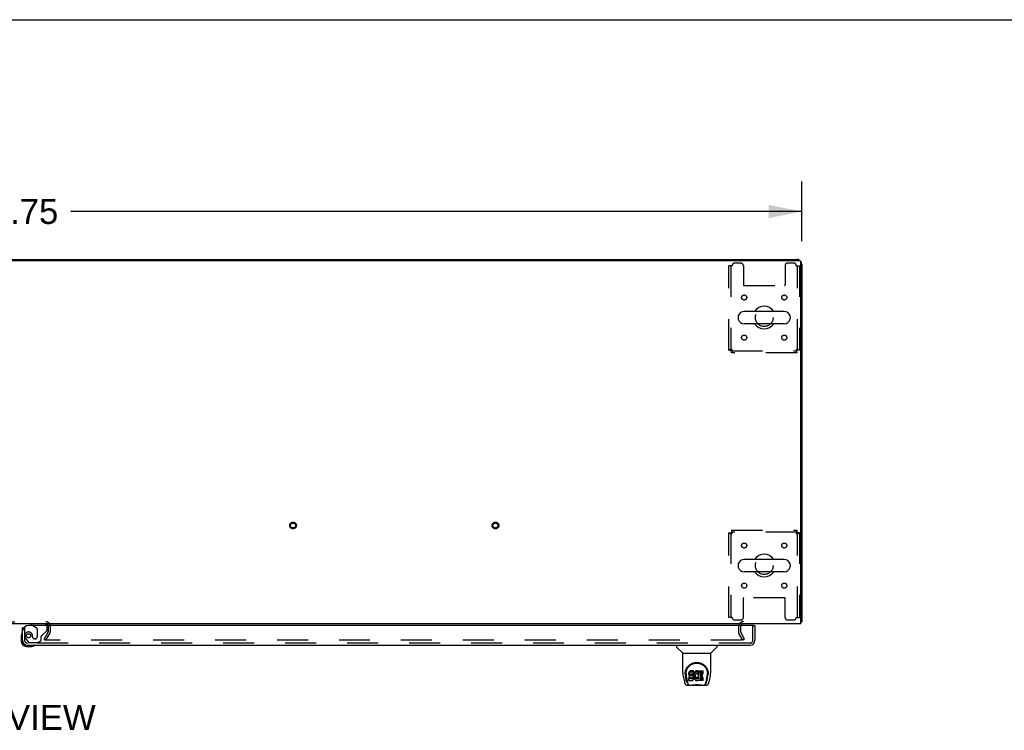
# Model space of a CAD drawing. Header units: inches. Extents: x 0 to 278, y 0 to 180.
# Tile 72 of 80: x 97 to 145, y 145 to 180. Entities that reach past the tile are written whole.
import ezdxf

# ---------------------------------------------------------------- set-up
doc = ezdxf.new("R2010")
doc.units = ezdxf.units.IN
doc.header["$LTSCALE"] = 15.310625
doc.header["$MEASUREMENT"] = 0
doc.linetypes.add('HIDDEN', pattern=[0.2, 0.1, -0.1])
doc.layers.get('0').update_dxf_attribs({"linetype": 'CONTINUOUS'})
for name, color, linetype in [('DEFAULT_2', 8, 'HIDDEN'), ('DIMENSIONS', 7, 'CONTINUOUS'), ('RIGHTHAND_DOOR_ASSEMBLY', 7, 'CONTINUOUS')]:
    doc.layers.add(name, color=color, linetype=linetype)
doc.styles.get("Standard").update_dxf_attribs({"font": 'arial.ttf'})
doc.dimstyles.new('DIMSTYLE_1', dxfattribs={"dimtxt": 1.228125, "dimasz": 1.6375, "dimexe": 0.09, "dimexo": 0.07, "dimgap": 0.0375, "dimtad": 0, "dimtih": 1, "dimtoh": 1, "dimzin": 4, "dimdsep": 46, "dimtxsty": 'Standard', "dimblk": '_FILLED', "dimblk1": '_FILLED', "dimblk2": '_FILLED', "dimcen": 0.09, "dimadec": 3, "dimazin": 1, "dimtfac": 1, "dimtdec": 3, "dimtofl": 0, "dimtmove": 0, "dimatfit": 3, "dimldrblk": '_FILLED', "dimfxl": 0, "dimtolj": 1, "dimtzin": 4, "dimarcsym": 0})

# ---------------------------------------------------------------- blocks, each defined once
blk = doc.blocks.new('_FILLED')
at = {"color": 0, "linetype": 'ByBlock'}
blk.add_solid([(0, 0), (-1, 0.2), (-1, -0.2)], dxfattribs=at)
blk = doc.blocks.new('*D1')
at = {"layer": 'DIMENSIONS', "color": 2, "linetype": 'Continuous'}
for p, q in [((57.697, 169.189), (57.697, 172.126)), ((135.447, 169.189), (135.447, 172.126)), ((57.697, 170.652), (93.812, 170.652)), ((135.447, 170.652), (99.332, 170.652))]:
    blk.add_line(p, q, dxfattribs=at)
at = {"layer": 'DIMENSIONS', "color": 2, "linetype": 'Continuous', "xscale": 1.6375, "yscale": 1.6375, "zscale": 1.6375, "rotation": 180}
blk.add_blockref('_FILLED', (57.697, 170.652), dxfattribs=at)
at = {"layer": 'DIMENSIONS', "color": 2, "linetype": 'Continuous', "xscale": 1.6375, "yscale": 1.6375, "zscale": 1.6375}
blk.add_blockref('_FILLED', (135.447, 170.652), dxfattribs=at)
at = {"layer": 'DIMENSIONS', "color": 2, "linetype": 'Continuous', "insert": (96.572, 171.266), "char_height": 1.2281, "width": 4.29159, "attachment_point": 2, "line_spacing_factor": 0.9}
blk.add_mtext('77.75', dxfattribs=at)

msp = doc.modelspace()

# ---------------------------------------------------------------- linework, layer by layer
at = {"color": 7, "linetype": 'Continuous'}
for p, q in [((0, 180.125), (278.375, 180.125)), ((65.197, 168.289), (127.947, 168.289)), ((127.947, 168.289), (127.947, 168.237)), ((132.305, 165.458), (132.305, 165.37)), ((134.58, 165.72), (132.605, 165.72)), ((134.88, 165.458), (134.88, 165.37)), ((134.58, 165.108), (132.605, 165.108)), ((134.58, 153.47), (132.605, 153.47)), ((132.305, 153.208), (132.305, 153.12)), ((134.58, 152.858), (132.605, 152.858)), ((134.88, 153.208), (134.88, 153.12)), ((135.395, 150.393), (135.447, 150.393))]:
    msp.add_line(p, q, dxfattribs=at)
at = {"color": 3, "linetype": 'Continuous'}
for p, q in [((57.809, 168.237), (135.335, 168.237)), ((127.947, 168.289), (135.2, 168.289)), ((135.395, 150.289), (135.395, 168.177)), ((135.447, 168.042), (135.447, 150.393)), ((135.395, 150.289), (57.749, 150.289))]:
    msp.add_line(p, q, dxfattribs=at)
for points in [[(135.395, 150.373), (135.395, 150.373), (135.399, 150.374), (135.403, 150.375), (135.407, 150.376), (135.411, 150.377)], [(135.411, 150.377), (135.419, 150.379), (135.423, 150.379), (135.426, 150.38), (135.429, 150.381), (135.432, 150.382), (135.435, 150.383), (135.438, 150.383), (135.44, 150.384), (135.442, 150.385), (135.443, 150.387), (135.445, 150.388), (135.446, 150.389), (135.446, 150.39), (135.447, 150.391), (135.447, 150.393)]]:
    msp.add_lwpolyline(points, dxfattribs=at)
for centre, radius, start, end in [((135.2, 168.042), 0.246, 50.5601, 90), ((135.335, 168.177), 0.06, 0, 90), ((135.2, 168.042), 0.246, 0, 39.4399), ((98.103, 150.174), 0.115, 18.0169, 64.8219), ((132.568, 150.146), 0.142, 90, 153.5334)]:
    msp.add_arc(centre, radius, start, end, dxfattribs=at)
at = {"color": 7, "linetype": 'Continuous'}
for centre, radius, start, end in [((133.593, 165.414), 0.562, 32.9567, 147.0433), ((132.449, 165.458), 0.144, 164.3697, 180), ((132.605, 165.414), 0.306, 90, 164.3697), ((134.58, 165.414), 0.306, 15.6303, 90), ((134.737, 165.458), 0.144, 0, 15.6303), ((132.449, 165.37), 0.144, 180, 195.6303), ((132.605, 165.414), 0.306, 195.6303, 270), ((133.593, 165.414), 0.562, 212.956, 327.044), ((134.58, 165.414), 0.306, 270, 344.3697), ((134.737, 165.37), 0.144, 344.3697, 360), ((133.593, 153.164), 0.562, 32.9567, 147.0433), ((132.449, 153.208), 0.144, 164.3697, 180), ((132.605, 153.164), 0.306, 90, 164.3697), ((134.58, 153.164), 0.306, 15.6303, 90), ((134.737, 153.208), 0.144, 0, 15.6303), ((132.449, 153.12), 0.144, 180, 195.6303), ((132.605, 153.164), 0.306, 195.6303, 270), ((133.593, 153.164), 0.562, 212.956, 327.044), ((134.58, 153.164), 0.306, 270, 344.3697), ((134.737, 153.12), 0.144, 344.3697, 360)]:
    msp.add_arc(centre, radius, start, end, dxfattribs=at)
at = {"layer": 'DEFAULT_2', "color": 8, "linetype": 'HIDDEN'}
for p, q in [((132.01, 167.976), (131.843, 167.976)), ((131.843, 163.798), (131.843, 167.976)), ((131.947, 167.976), (131.947, 163.798)), ((132.437, 168.101), (132.135, 168.101)), ((132.562, 167.976), (132.562, 167.031)), ((134.624, 167.976), (134.624, 167.031)), ((135.051, 168.101), (134.749, 168.101)), ((135.176, 167.976), (135.343, 167.976)), ((135.239, 163.798), (135.239, 167.976)), ((135.343, 167.976), (135.343, 163.798)), ((132.592, 167.001), (134.594, 167.001)), ((131.843, 163.798), (131.947, 163.798)), ((131.977, 163.768), (135.209, 163.768)), ((131.977, 163.664), (131.977, 163.768)), ((135.209, 163.664), (131.977, 163.664)), ((135.209, 163.664), (135.209, 163.768)), ((135.343, 163.798), (135.239, 163.798)), ((131.843, 154.78), (131.947, 154.78)), ((131.843, 150.601), (131.843, 154.78)), ((131.947, 154.78), (131.947, 150.601)), ((131.977, 154.914), (135.209, 154.914)), ((131.977, 154.914), (131.977, 154.81)), ((135.209, 154.81), (131.977, 154.81)), ((135.209, 154.914), (135.209, 154.81)), ((135.343, 154.78), (135.239, 154.78)), ((135.239, 150.601), (135.239, 154.78)), ((135.343, 154.78), (135.343, 150.601)), ((132.562, 150.601), (132.562, 151.546)), ((134.594, 151.576), (132.592, 151.576)), ((134.624, 150.601), (134.624, 151.546)), ((95.041, 150.393), (98.103, 150.393)), ((132.01, 150.601), (131.843, 150.601)), ((132.135, 150.476), (132.437, 150.476)), ((134.749, 150.476), (135.051, 150.476)), ((135.176, 150.601), (135.343, 150.601)), ((98.017, 149.528), (98.213, 149.868)), ((98.218, 150.174), (98.218, 149.885)), ((98.322, 150.174), (98.322, 149.885)), ((132.322, 150.146), (132.322, 149.885)), ((132.426, 150.146), (132.426, 149.885)), ((132.626, 149.528), (132.43, 149.868)), ((98.107, 149.476), (98.017, 149.528)), ((132.49, 149.476), (98.04, 149.476)), ((98.107, 149.476), (98.303, 149.816)), ((132.536, 149.476), (132.34, 149.816)), ((132.626, 149.528), (132.536, 149.476))]:
    msp.add_line(p, q, dxfattribs=at)
for points in [[(132.01, 163.831), (131.991, 163.829), (131.973, 163.826), (131.955, 163.824), (131.937, 163.822), (131.921, 163.819), (131.906, 163.817), (131.892, 163.814), (131.879, 163.812), (131.868, 163.81), (131.859, 163.807), (131.852, 163.805), (131.847, 163.803), (131.844, 163.8), (131.843, 163.798)], [(132.01, 163.831), (132.003, 163.829), (131.996, 163.826), (131.989, 163.824), (131.982, 163.822), (131.976, 163.819), (131.971, 163.817), (131.965, 163.814), (131.961, 163.812), (131.956, 163.81), (131.953, 163.807), (131.95, 163.805), (131.948, 163.803), (131.947, 163.8), (131.947, 163.798)], [(131.977, 163.768), (131.979, 163.768), (131.982, 163.77), (131.984, 163.771), (131.986, 163.774), (131.989, 163.778), (131.991, 163.782), (131.993, 163.786), (131.996, 163.792), (131.998, 163.797), (132, 163.804), (132.003, 163.81), (132.005, 163.817), (132.007, 163.824), (132.01, 163.831)], [(131.977, 163.664), (131.979, 163.665), (131.982, 163.668), (131.984, 163.673), (131.986, 163.68), (131.989, 163.69), (131.991, 163.7), (131.993, 163.713), (131.996, 163.727), (131.998, 163.742), (132, 163.758), (132.003, 163.776), (132.005, 163.794), (132.007, 163.812), (132.01, 163.831)], [(135.343, 163.798), (135.342, 163.8), (135.339, 163.803), (135.333, 163.805), (135.326, 163.807), (135.317, 163.81), (135.306, 163.812), (135.294, 163.814), (135.28, 163.817), (135.265, 163.819), (135.248, 163.822), (135.231, 163.824), (135.213, 163.826), (135.195, 163.829), (135.176, 163.831)], [(135.176, 163.831), (135.178, 163.824), (135.181, 163.817), (135.183, 163.81), (135.185, 163.804), (135.188, 163.797), (135.19, 163.792), (135.192, 163.786), (135.195, 163.782), (135.197, 163.778), (135.199, 163.774), (135.202, 163.771), (135.204, 163.77), (135.206, 163.768), (135.209, 163.768)], [(135.239, 163.798), (135.238, 163.8), (135.237, 163.803), (135.235, 163.805), (135.233, 163.807), (135.229, 163.81), (135.225, 163.812), (135.22, 163.814), (135.215, 163.817), (135.209, 163.819), (135.203, 163.822), (135.197, 163.824), (135.19, 163.826), (135.183, 163.829), (135.176, 163.831)], [(135.176, 163.831), (135.178, 163.812), (135.181, 163.794), (135.183, 163.776), (135.185, 163.758), (135.188, 163.742), (135.19, 163.727), (135.192, 163.713), (135.195, 163.7), (135.197, 163.69), (135.199, 163.68), (135.202, 163.673), (135.204, 163.668), (135.206, 163.665), (135.209, 163.664)], [(131.843, 154.78), (131.844, 154.778), (131.847, 154.775), (131.852, 154.773), (131.859, 154.771), (131.868, 154.768), (131.879, 154.766), (131.892, 154.763), (131.906, 154.761), (131.921, 154.759), (131.937, 154.756), (131.955, 154.754), (131.973, 154.752), (131.991, 154.749), (132.01, 154.747)], [(131.947, 154.78), (131.947, 154.778), (131.948, 154.775), (131.95, 154.773), (131.953, 154.771), (131.956, 154.768), (131.961, 154.766), (131.965, 154.763), (131.971, 154.761), (131.976, 154.759), (131.982, 154.756), (131.989, 154.754), (131.996, 154.752), (132.003, 154.749), (132.01, 154.747)], [(132.01, 154.747), (132.007, 154.766), (132.005, 154.784), (132.003, 154.802), (132, 154.819), (131.998, 154.836), (131.996, 154.851), (131.993, 154.865), (131.991, 154.878), (131.989, 154.888), (131.986, 154.897), (131.984, 154.905), (131.982, 154.91), (131.979, 154.913), (131.977, 154.914)], [(132.01, 154.747), (132.007, 154.754), (132.005, 154.761), (132.003, 154.768), (132, 154.774), (131.998, 154.78), (131.996, 154.786), (131.993, 154.792), (131.991, 154.796), (131.989, 154.8), (131.986, 154.804), (131.984, 154.806), (131.982, 154.808), (131.979, 154.81), (131.977, 154.81)], [(135.209, 154.914), (135.206, 154.913), (135.204, 154.91), (135.202, 154.905), (135.199, 154.897), (135.197, 154.888), (135.195, 154.878), (135.192, 154.865), (135.19, 154.851), (135.188, 154.836), (135.185, 154.819), (135.183, 154.802), (135.181, 154.784), (135.178, 154.766), (135.176, 154.747)], [(135.209, 154.81), (135.206, 154.81), (135.204, 154.808), (135.202, 154.806), (135.199, 154.804), (135.197, 154.8), (135.195, 154.796), (135.192, 154.792), (135.19, 154.786), (135.188, 154.78), (135.185, 154.774), (135.183, 154.768), (135.181, 154.761), (135.178, 154.754), (135.176, 154.747)], [(135.176, 154.747), (135.195, 154.749), (135.213, 154.752), (135.231, 154.754), (135.248, 154.756), (135.265, 154.759), (135.28, 154.761), (135.294, 154.763), (135.306, 154.766), (135.317, 154.768), (135.326, 154.771), (135.333, 154.773), (135.339, 154.775), (135.342, 154.778), (135.343, 154.78)], [(135.176, 154.747), (135.183, 154.749), (135.19, 154.752), (135.197, 154.754), (135.203, 154.756), (135.209, 154.759), (135.215, 154.761), (135.22, 154.763), (135.225, 154.766), (135.229, 154.768), (135.233, 154.771), (135.235, 154.773), (135.237, 154.775), (135.238, 154.778), (135.239, 154.78)], [(132.51, 149.494), (132.51, 149.492), (132.51, 149.49), (132.509, 149.488), (132.508, 149.486), (132.507, 149.485), (132.506, 149.483), (132.504, 149.482), (132.503, 149.48), (132.501, 149.479), (132.499, 149.478), (132.497, 149.477), (132.495, 149.477), (132.493, 149.477), (132.49, 149.476)], [(132.508, 149.502), (132.509, 149.5), (132.51, 149.498), (132.51, 149.496), (132.51, 149.494), (132.51, 149.494)]]:
    msp.add_lwpolyline(points, dxfattribs=at)
for centre, radius in [((132.603, 166.404), 0.125), ((134.582, 166.404), 0.125), ((133.593, 165.414), 0.438), ((132.603, 164.424), 0.125), ((134.582, 164.424), 0.125), ((110.315, 155.143), 0.164), ((110.315, 155.143), 0.124), ((120.315, 155.143), 0.164), ((120.315, 155.143), 0.124), ((132.603, 154.154), 0.125), ((134.582, 154.154), 0.125), ((133.593, 153.164), 0.438), ((132.603, 152.174), 0.125), ((134.582, 152.174), 0.125)]:
    msp.add_circle(centre, radius, dxfattribs=at)
for centre, radius, start, end in [((132.135, 167.976), 0.125, 90, 180), ((132.437, 167.976), 0.125, 0, 90), ((134.749, 167.976), 0.125, 90, 180), ((135.051, 167.976), 0.125, 0, 90), ((132.592, 167.031), 0.03, 180, 270), ((134.594, 167.031), 0.03, 270, 360), ((132.592, 151.546), 0.03, 90, 180), ((134.594, 151.546), 0.03, 0, 90), ((98.103, 150.174), 0.219, 0, 90), ((132.135, 150.601), 0.125, 180, 270), ((132.568, 150.146), 0.246, 90, 180), ((132.437, 150.601), 0.125, 270, 360), ((134.749, 150.601), 0.125, 180, 270), ((135.051, 150.601), 0.125, 270, 360), ((98.103, 150.174), 0.115, 64.8219, 90), ((98.103, 150.174), 0.115, 0, 18.0169), ((98.185, 149.885), 0.033, 330, 360), ((98.185, 149.885), 0.137, 330, 360), ((132.459, 149.885), 0.137, 180, 210), ((132.568, 150.146), 0.142, 153.5334, 180), ((132.459, 149.885), 0.033, 180, 210)]:
    msp.add_arc(centre, radius, start, end, dxfattribs=at)
at = {"layer": 'RIGHTHAND_DOOR_ASSEMBLY', "color": 7, "linetype": 'Continuous'}
for p, q in [((97.022, 150.085), (96.947, 150.085)), ((97.389, 150.289), (97.389, 150.25)), ((97.389, 150.25), (97.458, 150.21)), ((133.072, 150.21), (133.134, 150.21)), ((96.887, 149.69), (96.887, 149.434)), ((96.947, 149.477), (96.947, 149.434)), ((97.15, 149.231), (97.193, 149.231)), ((97.15, 149.171), (97.406, 149.171)), ((129.255, 149.231), (129.255, 149.169)), ((129.565, 148.843), (129.267, 149.141)), ((130.954, 148.843), (131.252, 149.141)), ((131.263, 149.231), (131.263, 149.169)), ((129.57, 148.837), (130.948, 148.837)), ((129.57, 147.865), (129.57, 148.837)), ((130.948, 147.866), (130.948, 148.837)), ((129.696, 147.897), (129.694, 147.833)), ((129.88, 147.892), (129.875, 147.869)), ((129.889, 147.915), (129.88, 147.892)), ((129.88, 147.825), (129.88, 147.892)), ((129.903, 147.934), (129.889, 147.915)), ((129.889, 147.848), (129.889, 147.915)), ((129.912, 147.942), (129.903, 147.934)), ((129.903, 147.868), (129.903, 147.934)), ((129.921, 147.949), (129.912, 147.942)), ((129.912, 147.876), (129.912, 147.942)), ((129.921, 147.882), (129.912, 147.876)), ((129.943, 147.959), (129.921, 147.949)), ((129.921, 147.882), (129.921, 147.949)), ((129.943, 147.892), (129.921, 147.882)), ((129.966, 147.966), (129.943, 147.959)), ((129.943, 147.892), (129.943, 147.959)), ((129.966, 147.899), (129.943, 147.892)), ((130.106, 147.966), (129.966, 147.966)), ((129.966, 147.899), (129.966, 147.966)), ((130.106, 147.899), (129.966, 147.899)), ((130.107, 147.923), (130.106, 147.966)), ((130.106, 147.899), (130.106, 147.966)), ((130.107, 147.856), (130.106, 147.899)), ((130.107, 147.856), (130.107, 147.923)), ((130.14, 147.885), (130.129, 147.866)), ((130.152, 147.904), (130.14, 147.885)), ((130.14, 147.819), (130.14, 147.885)), ((130.167, 147.92), (130.152, 147.904)), ((130.152, 147.837), (130.152, 147.904)), ((130.183, 147.936), (130.167, 147.92)), ((130.167, 147.854), (130.167, 147.92)), ((130.202, 147.949), (130.183, 147.936)), ((130.183, 147.869), (130.183, 147.936)), ((130.202, 147.882), (130.183, 147.869)), ((130.222, 147.957), (130.202, 147.949)), ((130.202, 147.882), (130.202, 147.949)), ((130.222, 147.891), (130.202, 147.882)), ((130.244, 147.962), (130.222, 147.957)), ((130.222, 147.891), (130.222, 147.957)), ((130.244, 147.896), (130.222, 147.891)), ((130.266, 147.965), (130.244, 147.962)), ((130.244, 147.896), (130.244, 147.962)), ((130.266, 147.898), (130.244, 147.896)), ((130.266, 147.965), (130.289, 147.964)), ((130.266, 147.898), (130.266, 147.965)), ((130.289, 147.897), (130.266, 147.898)), ((130.3, 147.962), (130.289, 147.964)), ((130.289, 147.897), (130.289, 147.964)), ((130.3, 147.896), (130.289, 147.897)), ((130.31, 147.959), (130.3, 147.962)), ((130.3, 147.896), (130.3, 147.962)), ((130.31, 147.892), (130.3, 147.896)), ((130.329, 147.947), (130.31, 147.959)), ((130.31, 147.892), (130.31, 147.959)), ((130.329, 147.88), (130.31, 147.892)), ((130.329, 147.947), (130.329, 147.88)), ((130.331, 147.943), (130.331, 147.88)), ((130.339, 147.964), (130.576, 147.964)), ((130.339, 147.572), (130.339, 147.964)), ((130.339, 147.897), (130.576, 147.897)), ((130.58, 147.818), (130.58, 147.959)), ((130.823, 147.897), (130.824, 147.833)), ((129.585, 147.722), (129.651, 147.417)), ((129.688, 147.811), (129.688, 147.81)), ((129.758, 147.445), (129.705, 147.715)), ((129.732, 147.824), (129.732, 147.8)), ((129.742, 147.702), (129.799, 147.41)), ((129.875, 147.869), (129.873, 147.845)), ((129.873, 147.778), (129.873, 147.845)), ((129.875, 147.802), (129.873, 147.778)), ((129.873, 147.778), (129.874, 147.754)), ((129.874, 147.754), (129.878, 147.731)), ((129.875, 147.802), (129.875, 147.869)), ((129.88, 147.825), (129.875, 147.802)), ((129.876, 147.493), (129.876, 147.634)), ((129.878, 147.731), (129.886, 147.709)), ((129.889, 147.848), (129.88, 147.825)), ((129.939, 147.639), (129.88, 147.639)), ((129.88, 147.572), (129.88, 147.639)), ((129.939, 147.572), (129.88, 147.572)), ((129.881, 147.488), (130.025, 147.488)), ((129.886, 147.709), (129.899, 147.689)), ((129.903, 147.868), (129.889, 147.848)), ((129.899, 147.689), (129.915, 147.671)), ((129.912, 147.876), (129.903, 147.868)), ((129.915, 147.671), (129.935, 147.658)), ((129.935, 147.658), (129.946, 147.654)), ((130, 147.64), (129.939, 147.639)), ((129.939, 147.572), (129.939, 147.639)), ((130, 147.573), (129.939, 147.572)), ((129.944, 147.767), (129.945, 147.782)), ((129.945, 147.759), (129.944, 147.767)), ((129.945, 147.782), (129.947, 147.797)), ((129.945, 147.759), (129.945, 147.782)), ((129.947, 147.752), (129.945, 147.759)), ((129.946, 147.654), (129.958, 147.652)), ((129.947, 147.797), (129.95, 147.803)), ((129.947, 147.752), (129.947, 147.797)), ((129.952, 147.746), (129.947, 147.752)), ((129.95, 147.803), (129.956, 147.808)), ((129.952, 147.746), (129.952, 147.805)), ((129.958, 147.742), (129.952, 147.746)), ((129.956, 147.808), (129.97, 147.813)), ((129.958, 147.808), (129.957, 147.809)), ((129.972, 147.804), (129.958, 147.808)), ((129.958, 147.742), (129.958, 147.808)), ((129.972, 147.738), (129.958, 147.742)), ((129.958, 147.652), (130.006, 147.651)), ((129.97, 147.813), (129.985, 147.814)), ((129.996, 147.805), (129.972, 147.804)), ((129.972, 147.738), (129.972, 147.804)), ((129.996, 147.738), (129.972, 147.738)), ((129.985, 147.814), (130.098, 147.814)), ((130.02, 147.804), (129.996, 147.805)), ((129.996, 147.738), (129.996, 147.805)), ((130.02, 147.737), (129.996, 147.738)), ((130.015, 147.641), (130, 147.64)), ((130, 147.573), (130, 147.64)), ((130.015, 147.574), (130, 147.573)), ((130.006, 147.651), (130.013, 147.651)), ((130.013, 147.651), (130.02, 147.648)), ((130.022, 147.644), (130.015, 147.641)), ((130.015, 147.574), (130.015, 147.641)), ((130.022, 147.577), (130.015, 147.574)), ((130.044, 147.799), (130.02, 147.804)), ((130.02, 147.737), (130.02, 147.804)), ((130.044, 147.732), (130.02, 147.737)), ((130.02, 147.648), (130.026, 147.644)), ((130.024, 147.646), (130.022, 147.644)), ((130.022, 147.577), (130.022, 147.644)), ((130.027, 147.583), (130.022, 147.577)), ((130.025, 147.488), (130.037, 147.489)), ((130.026, 147.644), (130.031, 147.638)), ((130.027, 147.583), (130.027, 147.642)), ((130.037, 147.595), (130.027, 147.583)), ((130.031, 147.638), (130.038, 147.624)), ((130.037, 147.595), (130.037, 147.626)), ((130.039, 147.602), (130.037, 147.595)), ((130.037, 147.489), (130.048, 147.493)), ((130.038, 147.624), (130.04, 147.609)), ((130.039, 147.602), (130.039, 147.614)), ((130.04, 147.609), (130.039, 147.602)), ((130.055, 147.794), (130.044, 147.799)), ((130.044, 147.732), (130.044, 147.799)), ((130.055, 147.727), (130.044, 147.732)), ((130.048, 147.493), (130.067, 147.507)), ((130.065, 147.787), (130.055, 147.794)), ((130.055, 147.727), (130.055, 147.794)), ((130.065, 147.72), (130.055, 147.727)), ((130.082, 147.77), (130.065, 147.787)), ((130.065, 147.72), (130.065, 147.787)), ((130.082, 147.703), (130.065, 147.72)), ((130.067, 147.507), (130.084, 147.524)), ((130.095, 147.75), (130.082, 147.77)), ((130.082, 147.703), (130.082, 147.77)), ((130.095, 147.683), (130.082, 147.703)), ((130.084, 147.524), (130.091, 147.534)), ((130.091, 147.534), (130.097, 147.545)), ((130.104, 147.728), (130.095, 147.75)), ((130.095, 147.683), (130.095, 147.75)), ((130.104, 147.661), (130.095, 147.683)), ((130.097, 147.545), (130.105, 147.567)), ((130.098, 147.814), (130.104, 147.814)), ((130.104, 147.814), (130.105, 147.82)), ((130.105, 147.724), (130.104, 147.728)), ((130.104, 147.661), (130.104, 147.728)), ((130.111, 147.638), (130.104, 147.661)), ((130.105, 147.82), (130.107, 147.833)), ((130.11, 147.802), (130.105, 147.758)), ((130.105, 147.691), (130.105, 147.758)), ((130.11, 147.735), (130.105, 147.691)), ((130.105, 147.691), (130.106, 147.669)), ((130.105, 147.567), (130.111, 147.59)), ((130.106, 147.669), (130.109, 147.646)), ((130.107, 147.833), (130.107, 147.856)), ((130.109, 147.646), (130.114, 147.625)), ((130.114, 147.824), (130.11, 147.802)), ((130.11, 147.735), (130.11, 147.802)), ((130.114, 147.757), (130.11, 147.735)), ((130.113, 147.614), (130.111, 147.638)), ((130.111, 147.59), (130.113, 147.614)), ((130.113, 147.614), (130.113, 147.629)), ((130.12, 147.845), (130.114, 147.824)), ((130.114, 147.757), (130.114, 147.824)), ((130.12, 147.779), (130.114, 147.757)), ((130.114, 147.625), (130.121, 147.604)), ((130.129, 147.866), (130.12, 147.845)), ((130.12, 147.779), (130.12, 147.845)), ((130.129, 147.799), (130.12, 147.779)), ((130.121, 147.604), (130.142, 147.564)), ((130.129, 147.799), (130.129, 147.866)), ((130.14, 147.819), (130.129, 147.799)), ((130.152, 147.837), (130.14, 147.819)), ((130.142, 147.564), (130.155, 147.546)), ((130.167, 147.854), (130.152, 147.837)), ((130.155, 147.546), (130.17, 147.529)), ((130.183, 147.869), (130.167, 147.854)), ((130.17, 147.529), (130.186, 147.514)), ((130.179, 147.733), (130.175, 147.706)), ((130.175, 147.706), (130.175, 147.68)), ((130.175, 147.68), (130.176, 147.666)), ((130.176, 147.666), (130.176, 147.706)), ((130.176, 147.666), (130.179, 147.654)), ((130.178, 147.726), (130.179, 147.72)), ((130.183, 147.746), (130.179, 147.733)), ((130.179, 147.72), (130.189, 147.696)), ((130.179, 147.654), (130.179, 147.72)), ((130.179, 147.654), (130.189, 147.629)), ((130.188, 147.758), (130.183, 147.746)), ((130.186, 147.514), (130.204, 147.5)), ((130.202, 147.781), (130.188, 147.758)), ((130.189, 147.696), (130.203, 147.672)), ((130.189, 147.629), (130.189, 147.696)), ((130.189, 147.629), (130.203, 147.606)), ((130.211, 147.791), (130.202, 147.781)), ((130.203, 147.672), (130.211, 147.662)), ((130.203, 147.606), (130.203, 147.672)), ((130.203, 147.606), (130.211, 147.596)), ((130.204, 147.5), (130.214, 147.495)), ((130.221, 147.799), (130.211, 147.791)), ((130.211, 147.662), (130.222, 147.653)), ((130.211, 147.596), (130.211, 147.662)), ((130.211, 147.596), (130.222, 147.587)), ((130.214, 147.495), (130.224, 147.492)), ((130.246, 147.809), (130.221, 147.799)), ((130.222, 147.653), (130.233, 147.646)), ((130.222, 147.587), (130.222, 147.653)), ((130.222, 147.587), (130.233, 147.579)), ((130.224, 147.492), (130.246, 147.486)), ((130.233, 147.646), (130.245, 147.641)), ((130.233, 147.579), (130.233, 147.646)), ((130.233, 147.579), (130.245, 147.574)), ((130.245, 147.641), (130.258, 147.639)), ((130.245, 147.574), (130.245, 147.641)), ((130.245, 147.574), (130.258, 147.572)), ((130.259, 147.813), (130.246, 147.809)), ((130.246, 147.486), (130.268, 147.484)), ((130.258, 147.639), (130.272, 147.638)), ((130.258, 147.572), (130.258, 147.639)), ((130.258, 147.572), (130.272, 147.572)), ((130.273, 147.812), (130.259, 147.813)), ((130.268, 147.484), (130.29, 147.487)), ((130.272, 147.638), (130.285, 147.64)), ((130.272, 147.572), (130.272, 147.638)), ((130.272, 147.572), (130.285, 147.574)), ((130.286, 147.809), (130.273, 147.812)), ((130.285, 147.64), (130.298, 147.644)), ((130.285, 147.574), (130.285, 147.64)), ((130.285, 147.574), (130.298, 147.578)), ((130.298, 147.804), (130.286, 147.809)), ((130.29, 147.487), (130.311, 147.493)), ((130.298, 147.644), (130.31, 147.65)), ((130.298, 147.578), (130.298, 147.644)), ((130.298, 147.578), (130.31, 147.583)), ((130.33, 147.875), (130.304, 147.807)), ((130.31, 147.65), (130.321, 147.657)), ((130.31, 147.583), (130.31, 147.65)), ((130.31, 147.583), (130.321, 147.591)), ((130.311, 147.493), (130.33, 147.505)), ((130.321, 147.657), (130.321, 147.591)), ((130.327, 147.656), (130.339, 147.639)), ((130.327, 147.589), (130.339, 147.572)), ((130.341, 147.505), (130.33, 147.505)), ((130.33, 147.505), (130.33, 147.505)), ((130.341, 147.492), (130.341, 147.505)), ((130.577, 147.488), (130.345, 147.488)), ((130.409, 147.809), (130.409, 147.742)), ((130.41, 147.651), (130.41, 147.573)), ((130.576, 147.814), (130.414, 147.814)), ((130.414, 147.804), (130.545, 147.804)), ((130.414, 147.737), (130.545, 147.737)), ((130.545, 147.655), (130.415, 147.655)), ((130.415, 147.636), (130.577, 147.636)), ((130.415, 147.569), (130.577, 147.569)), ((130.549, 147.66), (130.549, 147.8)), ((130.581, 147.492), (130.581, 147.631)), ((130.72, 147.41), (130.776, 147.699)), ((130.761, 147.445), (130.814, 147.715)), ((130.776, 147.699), (130.777, 147.703)), ((130.83, 147.81), (130.83, 147.811)), ((130.868, 147.417), (130.933, 147.722)), ((129.775, 147.262), (130.744, 147.262)), ((129.809, 147.341), (129.816, 147.341)), ((129.815, 147.345), (129.818, 147.336)), ((129.819, 147.335), (129.818, 147.336)), ((129.861, 147.262), (129.855, 147.262)), ((129.861, 147.262), (129.86, 147.262)), ((130.659, 147.262), (130.658, 147.262)), ((130.7, 147.336), (130.704, 147.345)), ((130.7, 147.335), (130.7, 147.336)), ((130.702, 147.341), (130.709, 147.341))]:
    msp.add_line(p, q, dxfattribs=at)
at = {"layer": 'RIGHTHAND_DOOR_ASSEMBLY', "color": 3, "linetype": 'Continuous'}
for p, q in [((96.947, 149.477), (96.947, 150.085)), ((133.072, 150.21), (97.239, 150.21)), ((133.134, 150.21), (133.134, 149.477)), ((97.193, 149.231), (132.888, 149.231))]:
    msp.add_line(p, q, dxfattribs=at)
at = {"layer": 'RIGHTHAND_DOOR_ASSEMBLY', "color": 8, "linetype": 'HIDDEN'}
for p, q in [((97.051, 150.085), (97.022, 150.085)), ((97.051, 150.085), (97.051, 149.477)), ((98.019, 150.289), (97.389, 150.289)), ((97.458, 150.21), (97.627, 150.112)), ((97.677, 150.025), (97.677, 149.646)), ((97.927, 149.719), (98.147, 149.939)), ((98.176, 150.009), (98.176, 150.132)), ((133.03, 149.477), (133.03, 150.21)), ((97.125, 149.534), (97.227, 149.39)), ((97.291, 149.356), (97.743, 149.356)), ((97.448, 149.646), (97.448, 149.635)), ((97.579, 149.548), (97.546, 149.548)), ((97.743, 149.356), (97.869, 149.482)), ((97.869, 149.482), (97.869, 149.661)), ((132.888, 149.335), (97.193, 149.335))]:
    msp.add_line(p, q, dxfattribs=at)
at = {"layer": 'RIGHTHAND_DOOR_ASSEMBLY', "color": 7, "linetype": 'Continuous'}
for points in [[(129.689, 147.823), (129.691, 147.865), (129.698, 147.914), (129.709, 147.961), (129.723, 148.006), (129.74, 148.047), (129.76, 148.087), (129.782, 148.124), (129.807, 148.159), (129.834, 148.191), (129.864, 148.222), (129.895, 148.25), (129.929, 148.276), (129.965, 148.299), (130.002, 148.32), (130.042, 148.338), (130.083, 148.353), (130.126, 148.365), (130.17, 148.374), (130.215, 148.379), (130.26, 148.381), (130.305, 148.379), (130.349, 148.374), (130.393, 148.365), (130.436, 148.353), (130.477, 148.338), (130.517, 148.32), (130.554, 148.299), (130.59, 148.275), (130.624, 148.25), (130.655, 148.221), (130.685, 148.191), (130.712, 148.158), (130.737, 148.123), (130.759, 148.086), (130.779, 148.047), (130.796, 148.005), (130.81, 147.96), (130.821, 147.914), (130.828, 147.864), (130.83, 147.823)], [(129.732, 147.824), (129.733, 147.844), (129.734, 147.868), (129.737, 147.892), (129.741, 147.916), (129.745, 147.939), (129.751, 147.962), (129.758, 147.985), (129.765, 148.007), (129.774, 148.029), (129.783, 148.05), (129.794, 148.07), (129.805, 148.09), (129.816, 148.109), (129.828, 148.127), (129.841, 148.144), (129.854, 148.161), (129.868, 148.176), (129.882, 148.191), (129.896, 148.205), (129.911, 148.219), (129.926, 148.232), (129.941, 148.244), (129.957, 148.255), (129.972, 148.265), (129.988, 148.275), (130.004, 148.284), (130.02, 148.293), (130.036, 148.301), (130.051, 148.308), (130.067, 148.314), (130.083, 148.32), (130.099, 148.326), (130.115, 148.33), (130.131, 148.335), (130.147, 148.338), (130.163, 148.342), (130.179, 148.344), (130.195, 148.347), (130.211, 148.348), (130.227, 148.349), (130.243, 148.35), (130.259, 148.35), (130.274, 148.35), (130.29, 148.35), (130.306, 148.348), (130.322, 148.347), (130.338, 148.344), (130.354, 148.342), (130.37, 148.339), (130.386, 148.335), (130.402, 148.331), (130.418, 148.326), (130.434, 148.321), (130.45, 148.315), (130.466, 148.308), (130.482, 148.301), (130.498, 148.293), (130.514, 148.285), (130.53, 148.276), (130.546, 148.266), (130.561, 148.255), (130.576, 148.244), (130.592, 148.232), (130.607, 148.22), (130.622, 148.206), (130.636, 148.192), (130.65, 148.177), (130.664, 148.161), (130.677, 148.144), (130.69, 148.127), (130.702, 148.109), (130.714, 148.09), (130.725, 148.07), (130.735, 148.05), (130.744, 148.029), (130.753, 148.008), (130.761, 147.985), (130.767, 147.963), (130.773, 147.94), (130.778, 147.916), (130.782, 147.892), (130.784, 147.868), (130.786, 147.844), (130.786, 147.824)], [(129.57, 147.865), (129.571, 147.833), (129.574, 147.793), (129.58, 147.753), (129.585, 147.722)], [(129.651, 147.417), (129.653, 147.404), (129.658, 147.385), (129.663, 147.369), (129.668, 147.354), (129.674, 147.34), (129.68, 147.328), (129.687, 147.316), (129.694, 147.306), (129.702, 147.296), (129.711, 147.287), (129.721, 147.279), (129.733, 147.273), (129.745, 147.267), (129.758, 147.264), (129.771, 147.263), (129.775, 147.262)], [(129.688, 147.811), (129.688, 147.815), (129.689, 147.823)], [(129.732, 147.8), (129.733, 147.784), (129.734, 147.756), (129.737, 147.728), (129.742, 147.702)], [(129.799, 147.41), (129.801, 147.398), (129.804, 147.384), (129.808, 147.371), (129.811, 147.358), (129.815, 147.345)], [(129.88, 147.639), (129.88, 147.639), (129.879, 147.639), (129.879, 147.639), (129.878, 147.638), (129.878, 147.638), (129.878, 147.638), (129.877, 147.638), (129.877, 147.637), (129.877, 147.637), (129.876, 147.636), (129.876, 147.636), (129.876, 147.635), (129.876, 147.635), (129.876, 147.634)], [(129.88, 147.572), (129.88, 147.572), (129.879, 147.572), (129.879, 147.572), (129.878, 147.572), (129.878, 147.571), (129.878, 147.571), (129.877, 147.571), (129.877, 147.57), (129.877, 147.57), (129.876, 147.57), (129.876, 147.569), (129.876, 147.569), (129.876, 147.568), (129.876, 147.567)], [(130.704, 147.345), (130.707, 147.358), (130.711, 147.371), (130.714, 147.384), (130.717, 147.398), (130.72, 147.41)], [(130.744, 147.262), (130.747, 147.263), (130.76, 147.264), (130.773, 147.267), (130.785, 147.272), (130.797, 147.279), (130.807, 147.287), (130.816, 147.296), (130.825, 147.305), (130.832, 147.316), (130.838, 147.327), (130.844, 147.34), (130.85, 147.353), (130.855, 147.369), (130.86, 147.385), (130.865, 147.404), (130.868, 147.417)], [(130.777, 147.703), (130.778, 147.706), (130.778, 147.709), (130.779, 147.712), (130.779, 147.715), (130.78, 147.719), (130.78, 147.722), (130.781, 147.725), (130.781, 147.729), (130.782, 147.732), (130.782, 147.736), (130.783, 147.74), (130.783, 147.744), (130.784, 147.748), (130.784, 147.752), (130.784, 147.756), (130.785, 147.76), (130.785, 147.764), (130.785, 147.769), (130.786, 147.773), (130.786, 147.778), (130.786, 147.783), (130.786, 147.788), (130.786, 147.793), (130.786, 147.798), (130.786, 147.824)], [(130.83, 147.823), (130.83, 147.816), (130.83, 147.811)], [(130.933, 147.722), (130.939, 147.752), (130.944, 147.792), (130.947, 147.832), (130.948, 147.866)], [(129.819, 147.335), (129.824, 147.323), (129.83, 147.31), (129.836, 147.299), (129.843, 147.29), (129.851, 147.282), (129.859, 147.275), (129.868, 147.269), (129.877, 147.265), (129.887, 147.263), (129.895, 147.262)], [(129.976, 147.262), (129.996, 147.263), (130.018, 147.265), (130.042, 147.267), (130.066, 147.269), (130.092, 147.272), (130.119, 147.275), (130.146, 147.278), (130.175, 147.28), (130.204, 147.282), (130.233, 147.283), (130.262, 147.283), (130.291, 147.283), (130.32, 147.282), (130.349, 147.28), (130.377, 147.278), (130.403, 147.275), (130.43, 147.272), (130.455, 147.269), (130.479, 147.267), (130.501, 147.264), (130.523, 147.263), (130.543, 147.262)], [(129.976, 147.262), (129.998, 147.263), (130.025, 147.265), (130.052, 147.267), (130.109, 147.273)], [(130.109, 147.273), (130.138, 147.276), (130.168, 147.278), (130.198, 147.28), (130.228, 147.281), (130.259, 147.281), (130.289, 147.281), (130.32, 147.28), (130.35, 147.278), (130.38, 147.276), (130.409, 147.273), (130.466, 147.267)], [(130.466, 147.267), (130.494, 147.265), (130.52, 147.263), (130.543, 147.262)], [(130.624, 147.262), (130.631, 147.263), (130.641, 147.265), (130.651, 147.269), (130.66, 147.275), (130.668, 147.282), (130.675, 147.29), (130.682, 147.299), (130.688, 147.31), (130.695, 147.322), (130.7, 147.335)]]:
    msp.add_lwpolyline(points, dxfattribs=at)
at = {"layer": 'RIGHTHAND_DOOR_ASSEMBLY', "color": 8, "linetype": 'HIDDEN'}
msp.add_circle((97.251, 149.698), 0.101, dxfattribs=at)
at = {"layer": 'RIGHTHAND_DOOR_ASSEMBLY', "color": 7, "linetype": 'Continuous'}
for centre, radius, start, end in [((96.935, 149.811), 0.015, 96.3796, 149.1101), ((96.932, 149.811), 0.015, 0, 83.6204), ((97.137, 149.69), 0.25, 149.1101, 180), ((97.15, 149.434), 0.263, 180, 270), ((97.15, 149.434), 0.203, 180, 270), ((97.406, 149.421), 0.25, 270, 300.8899), ((97.527, 149.216), 0.015, 6.3796, 90), ((97.527, 149.219), 0.015, 300.8899, 353.6204), ((129.295, 149.169), 0.0394, 180, 225), ((131.224, 149.169), 0.0394, 315, 360), ((129.578, 148.857), 0.0197, 225, 262.5), ((130.94, 148.857), 0.0197, 277.5, 315)]:
    msp.add_arc(centre, radius, start, end, dxfattribs=at)
at = {"layer": 'RIGHTHAND_DOOR_ASSEMBLY', "color": 3, "linetype": 'Continuous'}
for centre, radius, start, end in [((97.239, 149.96), 0.25, 90, 180), ((133.072, 150.19), 0.02, 0, 90), ((97.193, 149.477), 0.246, 180, 270), ((132.888, 149.477), 0.246, 270, 360)]:
    msp.add_arc(centre, radius, start, end, dxfattribs=at)
at = {"layer": 'RIGHTHAND_DOOR_ASSEMBLY', "color": 8, "linetype": 'HIDDEN'}
for centre, radius, start, end in [((97.251, 149.698), 0.187, 17.8482, 196.8439), ((97.577, 150.025), 0.1, 0, 59.908), ((98.019, 150.132), 0.157, 0, 90), ((98.076, 150.009), 0.1, 315, 360), ((97.193, 149.477), 0.142, 180, 270), ((97.441, 149.756), 0.386, 196.8439, 215.1), ((97.291, 149.435), 0.079, 215.1, 270), ((97.055, 149.635), 0.393, 1.6599, 17.9298), ((97.546, 149.646), 0.098, 180, 270), ((97.579, 149.646), 0.098, 270, 360), ((97.908, 149.661), 0.039, 111.6096, 180), ((97.857, 149.79), 0.1, 291.6096, 315), ((132.888, 149.477), 0.142, 270, 360)]:
    msp.add_arc(centre, radius, start, end, dxfattribs=at)
at = {"layer": 'RIGHTHAND_DOOR_ASSEMBLY', "color": 7, "linetype": 'Continuous'}
for centre, major_axis, ratio, start_param, end_param in [((130.259, 147.823), (0, 0.565), 0.999848, 1.137008, 1.76365), ((130.326, 147.943), (0.00448, 0), 1, 0.003891, 0.905353), ((130.326, 147.877), (0.00448, 0), 1, 0.003842, 0.905353), ((130.576, 147.959), (0.00448, 0), 1, 0, 1.570796), ((130.576, 147.893), (0.00448, 0), 1, 0, 1.570796), ((130.259, 147.823), (0, 0.565), 0.999848, 4.519536, 5.145564), ((129.815, 147.696), (0.007, 0.354), 0.213027, -3.923008, -3.13761), ((129.881, 147.493), (0, 0.00483), 1, -4.712389, -3.141593), ((130.3, 147.808), (0, 0.00448), 1, -3.557718, -1.937287), ((130.323, 147.654), (0, 0.00448), 1, -0.975826, 0.651783), ((130.323, 147.587), (0.00448, 0), 1, 1.570796, 2.222579), ((130.323, 147.587), (0, 0.00448), 1, -0.975826, 0), ((130.345, 147.492), (0.00448, 0), 1, -3.141593, -1.570796), ((130.414, 147.809), (0.00448, 0), 1, 1.570796, 3.141593), ((130.414, 147.742), (0.00448, 0), 1, -3.141593, -1.570796), ((130.414, 147.809), (0.00448, 0), 1, -2.747552, -2.072978), ((130.415, 147.651), (0.00448, 0), 1, 1.570796, 3.141593), ((130.415, 147.64), (0.00448, 0), 1, -3.141593, -1.570796), ((130.415, 147.573), (0.00448, 0), 1, -3.141593, -1.570796), ((130.414, 147.809), (0, 0.00448), 1, -3.643774, -3.141593), ((130.545, 147.8), (0.00448, 0), 1, 0, 1.570796), ((130.545, 147.733), (0.00448, 0), 1, 0, 1.570796), ((130.545, 147.66), (0.00448, 0), 1, -1.570796, 0), ((130.576, 147.818), (0.00448, 0), 1, -1.570796, 0), ((130.577, 147.631), (0.00448, 0), 1, 0, 1.570796), ((130.577, 147.564), (0.00448, 0), 1, 0, 1.570796), ((130.577, 147.492), (0.00448, 0), 1, -1.570796, 0), ((130.703, 147.696), (-0.007, 0.354), 0.213027, -3.145575, -2.360177)]:
    msp.add_ellipse(centre, major_axis=major_axis, ratio=ratio, start_param=start_param, end_param=end_param, dxfattribs=at)

# ---------------------------------------------------------------- texts
at = {"layer": 'DIMENSIONS', "color": 2, "linetype": 'Continuous', "insert": (96.373, 146.277), "char_height": 1.2281, "width": 8.3686, "attachment_point": 2, "line_spacing_factor": 0.9}
msp.add_mtext('TOP VIEW', dxfattribs=at)

# ---------------------------------------------------------------- dimensions: what is measured, and where the dimension line sits
at = {"layer": 'DIMENSIONS', "color": 2, "linetype": 'Continuous'}
dim = msp.add_linear_dim(base=(57.697, 170.652), p1=(135.447, 172.196), p2=(57.697, 172.196), angle=180, dimstyle='DIMSTYLE_1', dxfattribs=at)
dim.commit()
dim.dimension.update_dxf_attribs({"geometry": '*D1', "text_midpoint": (96.576, 170.636), "dimtype": 160})

doc.saveas('drawing.dxf')
